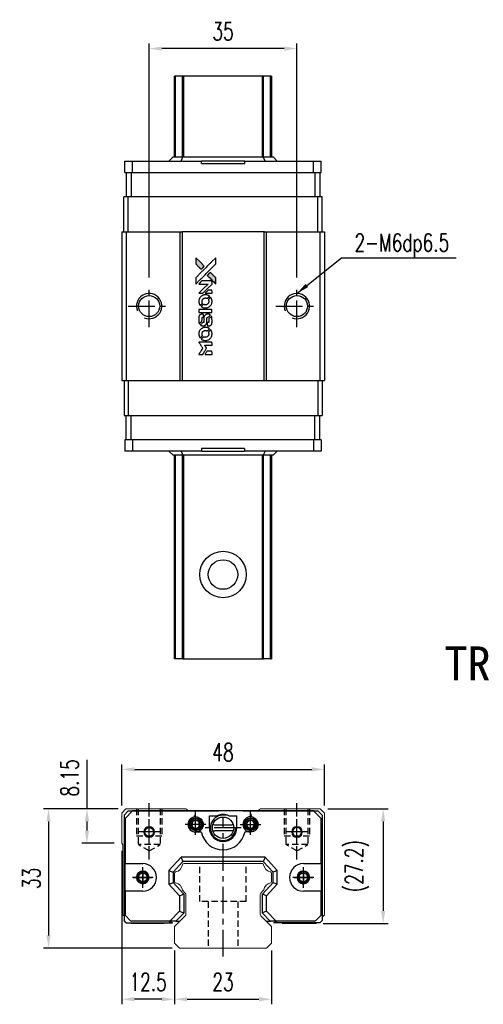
# Model space of a CAD drawing. Header units: millimetres. Extents: x 300 to 592, y 283 to 521.
# Tile 1 of 2: x 300 to 410, y 288 to 521. Entities that reach past the tile are written whole.
import ezdxf
from ezdxf.enums import TextEntityAlignment as Align

# ---------------------------------------------------------------- set-up
doc = ezdxf.new("R2010")
doc.units = ezdxf.units.MM
doc.header["$PDSIZE"] = -1
doc.linetypes.add('CENTER', pattern=[10.16, 6.35, -1.27, 1.27, -1.27])
doc.linetypes.add('DASHED', pattern=[0.75, 0.5, -0.25])
for name, color, linetype in [('2', 7, 'Continuous'), ('CHA', 7, 'Continuous'), ('CL', 1, 'CENTER'), ('DIM', 4, 'Continuous'), ('HID', 2, 'DASHED'), ('OUT', 3, 'Continuous'), ('中心線', 1, 'CENTER')]:
    doc.layers.add(name, color=color, linetype=linetype)
doc.styles.add('DIM-7', font='SIMPLEX.shx', dxfattribs={"width": 0.7, "bigfont": 'chineset.shx'})
doc.styles.add('T', font='kaiu.ttf')
doc.dimstyles.new('CNS', dxfattribs={"dimtxt": 3.5, "dimasz": 2.5, "dimexe": 1, "dimexo": 1.5, "dimgap": 0.09, "dimtad": 0, "dimdsep": 46, "dimtxsty": 'DIM-7', "dimcen": 0.09, "dimclrd": 4, "dimclre": 4, "dimclrt": 4, "dimadec": 0, "dimazin": 0, "dimtfac": 1, "dimtix": 1, "dimtmove": 2, "dimatfit": 3, "dimfxl": 1, "dimtvp": 0.971429, "dimtolj": 1, "dimarcsym": 0})

# ---------------------------------------------------------------- blocks, each defined once
blk = doc.blocks.new('*D60')
at = {"layer": 'DEFPOINTS', "color": 0}
for p in [(330.53, 514.46), (330.53, 458.44), (365.53, 458.44)]:
    blk.add_point(p, dxfattribs=at)
at = {"layer": 'DIM', "color": 7, "lineweight": -2}
for p, q in [((330.53, 460.24), (330.53, 515.66)), ((365.53, 460.24), (365.53, 515.66)), ((362.53, 514.46), (333.53, 514.46))]:
    blk.add_line(p, q, dxfattribs=at)
at = {"layer": 'DIM', "color": 7}
for points in [[(333.53, 514.96), (333.53, 513.96), (330.53, 514.46)], [(362.53, 514.96), (362.53, 513.96), (365.53, 514.46)]]:
    blk.add_solid(points, dxfattribs=at)
at = {"layer": 'DIM', "color": 7, "insert": (348.03, 518.54), "char_height": 4.2, "attachment_point": 5, "style": 'DIM-7'}
blk.add_mtext('\\A1;35', dxfattribs=at)
blk = doc.blocks.new('*D61')
at = {"layer": 'DEFPOINTS', "color": 0}
for p in [(372.03, 343.67), (324.03, 333.34), (372.03, 333.34)]:
    blk.add_point(p, dxfattribs=at)
at = {"layer": 'DIM', "color": 7, "lineweight": -2}
for p, q in [((324.03, 335.14), (324.03, 344.87)), ((327.03, 343.67), (369.03, 343.67)), ((372.03, 335.14), (372.03, 344.87))]:
    blk.add_line(p, q, dxfattribs=at)
at = {"layer": 'DIM', "color": 7}
for points in [[(327.03, 344.17), (327.03, 343.17), (324.03, 343.67)], [(369.03, 344.17), (369.03, 343.17), (372.03, 343.67)]]:
    blk.add_solid(points, dxfattribs=at)
at = {"layer": 'DIM', "color": 7, "insert": (348.03, 347.75), "char_height": 4.2, "attachment_point": 5, "style": 'DIM-7'}
blk.add_mtext('\\A1;48', dxfattribs=at)
blk = doc.blocks.new('*D62')
at = {"layer": 'DEFPOINTS', "color": 0}
for p in [(325.03, 334.34), (315.81, 326.19), (324.03, 326.19)]:
    blk.add_point(p, dxfattribs=at)
at = {"layer": 'DIM', "color": 7, "lineweight": -2}
for p, q in [((315.81, 334.34), (315.81, 345.96)), ((323.23, 334.34), (314.61, 334.34)), ((315.81, 329.19), (315.81, 331.34)), ((322.23, 326.19), (314.61, 326.19))]:
    blk.add_line(p, q, dxfattribs=at)
at = {"layer": 'DIM', "color": 7}
for points in [[(315.31, 331.34), (316.31, 331.34), (315.81, 334.34)], [(315.31, 329.19), (316.31, 329.19), (315.81, 326.19)]]:
    blk.add_solid(points, dxfattribs=at)
at = {"layer": 'DIM', "color": 7, "insert": (311.73, 341.65), "char_height": 4.2, "attachment_point": 5, "rotation": 90, "style": 'DIM-7'}
blk.add_mtext('\\A1;8.15', dxfattribs=at)
blk = doc.blocks.new('*D63')
at = {"layer": 'DEFPOINTS', "color": 0}
for p in [(325.03, 334.34), (306.7, 301.34), (337.75, 301.34)]:
    blk.add_point(p, dxfattribs=at)
at = {"layer": 'DIM', "color": 7, "lineweight": -2}
for p, q in [((323.23, 334.34), (305.5, 334.34)), ((306.7, 331.34), (306.7, 304.34)), ((335.95, 301.34), (305.5, 301.34))]:
    blk.add_line(p, q, dxfattribs=at)
at = {"layer": 'DIM', "color": 7}
for points in [[(306.2, 331.34), (307.2, 331.34), (306.7, 334.34)], [(306.2, 304.34), (307.2, 304.34), (306.7, 301.34)]]:
    blk.add_solid(points, dxfattribs=at)
at = {"layer": 'DIM', "color": 7, "insert": (302.62, 317.84), "char_height": 4.2, "attachment_point": 5, "rotation": 90, "style": 'DIM-7'}
blk.add_mtext('\\A1;33', dxfattribs=at)
blk = doc.blocks.new('*D64')
at = {"layer": 'DEFPOINTS', "color": 0}
for p in [(371.03, 334.34), (369.98, 307.14), (385.95, 307.14)]:
    blk.add_point(p, dxfattribs=at)
at = {"layer": 'DIM', "color": 7, "lineweight": -2}
for p, q in [((372.83, 334.34), (387.15, 334.34)), ((385.95, 331.34), (385.95, 310.14)), ((371.78, 307.14), (387.15, 307.14))]:
    blk.add_line(p, q, dxfattribs=at)
at = {"layer": 'DIM', "color": 7}
for points in [[(385.45, 331.34), (386.45, 331.34), (385.95, 334.34)], [(385.45, 310.14), (386.45, 310.14), (385.95, 307.14)]]:
    blk.add_solid(points, dxfattribs=at)
at = {"layer": 'DIM', "color": 7, "insert": (379.74, 320.74), "char_height": 4.2, "attachment_point": 5, "rotation": 90, "style": 'DIM-7'}
blk.add_mtext('\\A1;(27.2)', dxfattribs=at)
blk = doc.blocks.new('*D65')
at = {"layer": 'DEFPOINTS', "color": 0}
for p in [(336.53, 302.54), (359.53, 302.54), (359.53, 289.22)]:
    blk.add_point(p, dxfattribs=at)
at = {"layer": 'DIM', "color": 7, "lineweight": -2}
for p, q in [((336.53, 300.74), (336.53, 288.02)), ((359.53, 300.74), (359.53, 288.02)), ((339.53, 289.22), (356.53, 289.22))]:
    blk.add_line(p, q, dxfattribs=at)
at = {"layer": 'DIM', "color": 7}
for points in [[(339.53, 289.72), (339.53, 288.72), (336.53, 289.22)], [(356.53, 289.72), (356.53, 288.72), (359.53, 289.22)]]:
    blk.add_solid(points, dxfattribs=at)
at = {"layer": 'DIM', "color": 7, "insert": (348.03, 293.3), "char_height": 4.2, "attachment_point": 5, "style": 'DIM-7'}
blk.add_mtext('\\A1;23', dxfattribs=at)
blk = doc.blocks.new('*D66')
at = {"layer": 'DEFPOINTS', "color": 0}
for p in [(324.03, 326.19), (336.53, 302.54), (324.03, 289.22)]:
    blk.add_point(p, dxfattribs=at)
at = {"layer": 'DIM', "color": 7, "lineweight": -2}
for p, q in [((324.03, 324.39), (324.03, 288.02)), ((336.53, 300.74), (336.53, 288.02)), ((333.53, 289.22), (327.03, 289.22))]:
    blk.add_line(p, q, dxfattribs=at)
at = {"layer": 'DIM', "color": 7}
for points in [[(327.03, 289.72), (327.03, 288.72), (324.03, 289.22)], [(333.53, 289.72), (333.53, 288.72), (336.53, 289.22)]]:
    blk.add_solid(points, dxfattribs=at)
at = {"layer": 'DIM', "color": 7, "insert": (330.28, 293.3), "char_height": 4.2, "attachment_point": 5, "style": 'DIM-7'}
blk.add_mtext('\\A1;12.5', dxfattribs=at)
blk = doc.blocks.new('MOSIONX logo(完整正式版)')
h = blk.add_hatch(color=22)
h.dxf.hatch_style = 1
h.paths.add_polyline_path([(341.57, 464.9), (341.57, 464.16), (341.57, 463.42), (342.22, 462.78, 0.000288), (342.46, 462.54, 0.000479), (342.67, 462.33, 0.000013), (342.86, 462.14, 0.197177), (342.86, 462.14, 0.197497), (342.87, 462.14, 0.00004), (342.97, 462.25, 0.000834), (343.09, 462.37, 0.000506), (343.23, 462.51), (343.6, 462.88), (342.59, 463.89)])
h.paths.add_polyline_path([(345.04, 461.43), (344.67, 461.06, 0.000476), (344.53, 460.92, 0.000789), (344.41, 460.8, 0.000035), (344.31, 460.7, 0.19758), (344.3, 460.69, 0.198396), (344.31, 460.69, 0.000019), (344.45, 460.54, 0.000582), (344.61, 460.38, 0.000351), (344.8, 460.19, 0.000108), (345.62, 459.38, 0.000692), (346.03, 458.97, 0.000077), (346.32, 458.69, 0.197527), (346.33, 458.68, 0.410181), (346.33, 458.69, 0.000493), (346.33, 458.84, 0.002424), (346.33, 459.05, 0.000529), (346.34, 459.41), (346.34, 460.14), (345.69, 460.78)])
at = {"color": 22}
for points in [[(342.22, 462.78, 0.000288), (342.46, 462.54, 0.000479), (342.67, 462.33, 0.000013), (342.86, 462.14, 0.197177), (342.86, 462.14, 0.197497), (342.87, 462.14, 0.00004), (342.97, 462.25, 0.000836), (343.09, 462.37, 0.000505), (343.23, 462.51), (343.6, 462.88), (342.59, 463.89), (341.57, 464.9), (341.57, 464.16), (341.57, 463.42)], [(342.46, 459.55, -0.000056), (342.91, 460, -0.000021), (343.53, 460.62, -0.000021), (344.21, 461.3, -0.000025), (344.84, 461.93), (346.34, 463.42), (346.33, 464.15), (346.33, 464.89), (345.33, 463.9, 0.000274), (344.85, 463.42, 0.000123), (344.22, 462.79, 0.000121), (343.55, 462.13, 0.000165), (342.95, 461.53), (341.57, 460.15), (341.57, 459.41), (341.57, 458.67)], [(344.8, 460.19, 0.000108), (345.62, 459.38, 0.000692), (346.03, 458.97, 0.000077), (346.32, 458.69, 0.197527), (346.33, 458.68, 0.410182), (346.33, 458.69, 0.000493), (346.33, 458.84, 0.002424), (346.33, 459.05, 0.000529), (346.34, 459.41), (346.34, 460.14), (345.69, 460.78), (345.04, 461.43), (344.67, 461.06, 0.000476), (344.53, 460.92, 0.000789), (344.41, 460.8, 0.000035), (344.31, 460.7, 0.19758), (344.3, 460.69, 0.198396), (344.31, 460.69, 0.000019), (344.45, 460.54, 0.000582), (344.61, 460.38, 0.000351)], [(342.75, 456.48), (343.23, 456.48), (344.32, 457.58), (345.42, 458.67), (345.42, 458.98, 0.0008), (345.41, 459.18, 0.010795), (345.41, 459.25, 0.030495), (345.41, 459.29, 0.080372), (345.4, 459.31, 0.03816), (345.38, 459.34, 0.041799), (345.36, 459.36, 0.042486), (345.34, 459.38, 0.042078), (345.31, 459.4, 0.099276), (345.28, 459.4, 0.003302), (345.12, 459.41, 0.002586), (344.86, 459.41, 0.000204), (344.15, 459.41), (343.01, 459.4), (342.65, 459.04), (342.28, 458.67), (343.38, 458.67), (344.47, 458.67), (343.39, 457.59, 0.000253), (342.97, 457.18, 0.000412), (342.62, 456.83, 0.000041), (342.31, 456.51, 0.041338), (342.29, 456.5), (342.28, 456.48)], [(342.3, 454.38, 0.023681), (342.32, 454.25, 0.022402), (342.36, 454.12, 0.021929), (342.4, 453.99, 0.020503), (342.46, 453.87, 0.013745), (342.49, 453.8, 0.009767), (342.54, 453.72, 0.009658), (342.59, 453.64, 0.027804), (342.62, 453.6), (342.64, 453.58), (342.87, 453.81, 0.002053), (342.98, 453.92, 0.006738), (343.05, 453.99, 0.007826), (343.1, 454.05, 0.063909), (343.11, 454.07, 0.061532), (343.13, 454.11, 0.068674), (343.13, 454.16, 0.052072), (343.12, 454.21, 0.019648), (343.1, 454.27, -0.018366), (343.08, 454.36, -0.0288), (343.06, 454.43, -0.029061), (343.05, 454.5, -0.019155), (343.05, 454.59, -0.053809), (343.08, 454.77, -0.058833), (343.15, 454.94, -0.058566), (343.25, 455.09, -0.052525), (343.39, 455.21, -0.044733), (343.5, 455.28, -0.040573), (343.64, 455.34, -0.041123), (343.77, 455.37, -0.04951), (343.9, 455.37, -0.017369), (343.96, 455.36, -0.024255), (344.02, 455.35, -0.023787), (344.07, 455.34, -0.015798), (344.13, 455.32, 0.010631), (344.17, 455.3, 0.033653), (344.2, 455.29, 0.037806), (344.22, 455.29, 0.016307), (344.26, 455.29, 0.068179), (344.32, 455.3, 0.095747), (344.38, 455.32, 0.033418), (344.45, 455.39, 0.002133), (344.64, 455.59, 0.001452), (344.75, 455.7, 0.012393), (344.8, 455.75, 0.020479), (344.82, 455.78, 0.344362), (344.82, 455.79, 0.074287), (344.79, 455.82, 0.005454), (344.71, 455.87, 0.008391), (344.62, 455.92, 0.017097), (344.55, 455.96, 0.027375), (344.4, 456.03, 0.02835), (344.25, 456.07, 0.027723), (344.09, 456.1, 0.023913), (343.92, 456.11, 0.027047), (343.71, 456.11, 0.031685), (343.52, 456.08, 0.032425), (343.34, 456.03, 0.031013), (343.16, 455.95, 0.037914), (342.95, 455.83, 0.040153), (342.77, 455.68, 0.039834), (342.61, 455.5, 0.036173), (342.48, 455.29, 0.040752), (342.39, 455.08, 0.035885), (342.32, 454.85, 0.035491), (342.3, 454.62, 0.037615)], [(342.94, 453.29, 0.018008), (343.01, 453.24, 0.009842), (343.09, 453.19, 0.009807), (343.18, 453.15, 0.015716), (343.26, 453.11, 0.048467), (343.54, 453.02, 0.045841), (343.83, 452.99, 0.046006), (344.13, 453.01, 0.049638), (344.41, 453.08, 0.064819), (344.78, 453.28, 0.06695), (345.07, 453.55, 0.066691), (345.29, 453.9, 0.063505), (345.41, 454.3, 0.03135), (345.42, 454.4, 0.010439), (345.42, 454.55, 0.010391), (345.42, 454.7, 0.032408), (345.41, 454.8, 0.015696), (345.38, 454.92, 0.018095), (345.35, 455.03, 0.018551), (345.32, 455.13, 0.018352), (345.27, 455.24, 0.015568), (345.23, 455.31, 0.009832), (345.19, 455.38, 0.009795), (345.14, 455.45, 0.023727), (345.1, 455.51), (345.09, 455.53), (344.86, 455.3, 0.001528), (344.73, 455.17, 0.010022), (344.67, 455.11, 0.019586), (344.63, 455.07, 0.061865), (344.61, 455.04, 0.055054), (344.6, 454.99, 0.061607), (344.59, 454.94, 0.048725), (344.6, 454.88, 0.020221), (344.62, 454.81, -0.017722), (344.65, 454.73, -0.02685), (344.66, 454.66, -0.02759), (344.67, 454.59, -0.020233), (344.67, 454.51, -0.04793), (344.64, 454.36, -0.048386), (344.59, 454.22, -0.047866), (344.52, 454.08, -0.044964), (344.42, 453.97, -0.04333), (344.29, 453.87, -0.050921), (344.16, 453.8, -0.051473), (344.02, 453.76, -0.0459), (343.87, 453.74, -0.019014), (343.79, 453.74, -0.024114), (343.73, 453.75, -0.025081), (343.66, 453.77, -0.023892), (343.6, 453.79, 0.008624), (343.55, 453.81, 0.026486), (343.51, 453.82, 0.035074), (343.48, 453.82, 0.02756), (343.45, 453.82, 0.087163), (343.4, 453.81, 0.073291), (343.35, 453.78, 0.028074), (343.28, 453.72, 0.002594), (343.11, 453.56), (342.88, 453.33)], [(344.59, 456.48), (345.42, 456.48), (345.42, 456.79), (345.41, 457.1), (345.39, 457.13, 0.03146), (345.38, 457.15, 0.026444), (345.37, 457.16, 0.026444), (345.35, 457.18, 0.031457), (345.33, 457.19), (345.3, 457.21), (344.89, 457.21), (344.48, 457.21), (344.12, 456.85, 0.000745), (343.99, 456.71, 0.001228), (343.87, 456.59, 0.000087), (343.77, 456.49, 0.195134), (343.77, 456.48, 0.412117), (343.77, 456.48, 0.000048), (344.01, 456.48, 0.00109), (344.28, 456.48, 0.000653)], [(343.85, 451.89), (345.41, 451.9), (345.41, 452.2), (345.41, 452.51), (345.4, 452.54, 0.071429), (345.37, 452.57, 0.054799), (345.34, 452.6, 0.053585), (345.31, 452.62, 0.060698), (345.27, 452.63, 0.033975), (345.2, 452.64, 0.000112), (344.41, 452.64, 0.000726), (343.63, 452.63, 0.001084), (342.96, 452.63), (342.3, 452.63), (342.3, 452.26), (342.3, 451.89)], [(342.3, 449.61, 0.018538), (342.31, 449.56, 0.010695), (342.32, 449.51, 0.01068), (342.33, 449.45, 0.017678), (342.34, 449.41, 0.013849), (342.36, 449.35, 0.011814), (342.39, 449.3, 0.004513), (342.41, 449.25, 0.290035), (342.42, 449.24, 0.196418), (342.42, 449.25, 0.000124), (342.51, 449.33, 0.001477), (342.61, 449.44, 0.000898), (342.73, 449.55), (343.04, 449.87), (343.05, 450.26, -0.001471), (343.05, 450.55, -0.028714), (343.06, 450.64, -0.097073), (343.07, 450.69, -0.084199), (343.11, 450.73, -0.042698), (343.14, 450.76, -0.053912), (343.16, 450.77, -0.051004), (343.2, 450.78, -0.032967), (343.24, 450.78, 0.00807), (343.26, 450.78, 0.003023), (343.28, 450.78, 0.002994), (343.31, 450.78, 0.003629), (343.34, 450.78), (343.41, 450.79), (343.41, 451.09, 0.001618), (343.41, 451.23, 0.005206), (343.41, 451.32, 0.00535), (343.4, 451.39, 0.060675), (343.4, 451.42, 0.048484), (343.39, 451.43, 0.02389), (343.38, 451.45, 0.022812), (343.37, 451.46, 0.02462), (343.36, 451.48, 0.061781), (343.32, 451.51, 0.080179), (343.28, 451.53, 0.048561), (343.22, 451.53, 0.010021), (343.12, 451.54, 0.016602), (342.98, 451.53, 0.031409), (342.87, 451.52, 0.036474), (342.77, 451.49, 0.03439), (342.68, 451.45, 0.065928), (342.53, 451.35, 0.069066), (342.42, 451.21, 0.065697), (342.34, 451.04, 0.051559), (342.3, 450.85, 0.020904), (342.3, 450.74, 0.000451), (342.3, 450.23, 0.000419), (342.3, 449.71, 0.022759)], [(342.7, 448.93, 0.023289), (342.78, 448.88, 0.026845), (342.85, 448.84, 0.026047), (342.93, 448.81, 0.019751), (343.03, 448.79, 0.013249), (343.08, 448.78, 0.025169), (343.12, 448.77, 0.016532), (343.17, 448.77, 0.002937), (343.27, 448.77, 0.003317), (343.36, 448.77, 0.011808), (343.41, 448.77, 0.01777), (343.46, 448.77, 0.021476), (343.5, 448.78, 0.04325), (343.66, 448.83, 0.045753), (343.81, 448.91, 0.04649), (343.95, 449.01, 0.047672), (344.05, 449.14, 0.025315), (344.09, 449.19, 0.015208), (344.12, 449.26, 0.01512), (344.16, 449.33, 0.022488), (344.18, 449.39, 0.027857), (344.21, 449.49, 0.034138), (344.22, 449.59, 0.014286), (344.22, 449.73, 0.00124), (344.22, 450.1, -0.00103), (344.22, 450.32, -0.002552), (344.23, 450.48, -0.001594), (344.23, 450.61, -0.047676), (344.23, 450.64, -0.085307), (344.25, 450.69, -0.097789), (344.29, 450.74, -0.085947), (344.35, 450.76, -0.051339), (344.42, 450.78, 0.014634), (344.44, 450.78, 0.015028), (344.47, 450.78, 0.014927), (344.49, 450.79, 0.059415), (344.5, 450.79, 0.070595), (344.53, 450.81, 0.00028), (344.79, 451.07, 0.000111), (345.06, 451.34, 0.200239), (345.06, 451.35, 0.268906), (345.06, 451.35, 0.001866), (344.99, 451.39, 0.007532), (344.93, 451.42, 0.017818), (344.88, 451.45, 0.013256), (344.83, 451.47, 0.011636), (344.77, 451.49, 0.011528), (344.72, 451.51, 0.012303), (344.66, 451.52, 0.0423), (344.57, 451.53, 0.013657), (344.44, 451.53, 0.013857), (344.31, 451.53, 0.037428), (344.21, 451.52, 0.014927), (344.15, 451.5, 0.0122), (344.08, 451.48, 0.012518), (344.02, 451.46, 0.023062), (343.97, 451.44, 0.065961), (343.8, 451.32, 0.06055), (343.65, 451.15, 0.059676), (343.55, 450.96, 0.060497), (343.5, 450.74, 0.025683), (343.49, 450.7, 0.001528), (343.49, 450.56, 0.002124), (343.49, 450.38, 0.001173), (343.49, 450.17, -0.000809), (343.49, 449.79, -0.017164), (343.48, 449.68, -0.063931), (343.47, 449.63, -0.108429), (343.45, 449.58, -0.052941), (343.42, 449.56, -0.063675), (343.39, 449.54, -0.050562), (343.35, 449.53, -0.020337), (343.29, 449.53, 0.009897), (343.26, 449.52, 0.016482), (343.23, 449.52, 0.019019), (343.21, 449.52, 0.06043), (343.19, 449.51, 0.076267), (343.16, 449.49, 0.00054), (342.92, 449.24, 0.000307), (342.67, 448.99, 0.142594), (342.66, 448.97, 0.232419), (342.66, 448.97, 0.022995), (342.67, 448.95, 0.024627), (342.69, 448.94, 0.015407)], [(344.32, 448.89, 0.065483), (344.34, 448.85, 0.053271), (344.36, 448.82, 0.052018), (344.4, 448.79, 0.0556), (344.44, 448.77, 0.036839), (344.46, 448.77, 0.026922), (344.49, 448.76, 0.016905), (344.53, 448.76, 0.004317), (344.6, 448.76, 0.016369), (344.73, 448.76, 0.029936), (344.84, 448.78, 0.03418), (344.93, 448.8, 0.031327), (345.03, 448.84, 0.046935), (345.15, 448.91, 0.054053), (345.24, 449, 0.053701), (345.31, 449.11, 0.045364), (345.37, 449.23, 0.032479), (345.4, 449.35, 0.03386), (345.41, 449.46, 0.013578), (345.42, 449.64, 0.001155), (345.42, 450.09, 0.000413), (345.41, 450.48, 0.005008), (345.41, 450.63, 0.013199), (345.41, 450.72, 0.033956), (345.4, 450.78, 0.013909), (345.38, 450.84, 0.010864), (345.36, 450.91, 0.010938), (345.34, 450.97, 0.028702), (345.32, 451.02), (345.31, 451.05), (344.99, 450.73), (344.67, 450.42), (344.67, 450.05, -0.001504), (344.67, 449.89, -0.00328), (344.67, 449.77, -0.001901), (344.66, 449.68, -0.061333), (344.66, 449.66, -0.063621), (344.65, 449.62, -0.048633), (344.63, 449.59, -0.046769), (344.6, 449.57, -0.047961), (344.56, 449.55, -0.02678), (344.54, 449.53, -0.050957), (344.51, 449.53, -0.029398), (344.48, 449.52, -0.00401), (344.41, 449.52), (344.3, 449.52), (344.3, 449.22, 0.001061), (344.31, 449.05, 0.009147), (344.31, 448.97, 0.020721), (344.31, 448.92, 0.051619)], [(342.3, 446.69, 0.024131), (342.32, 446.56, 0.022344), (342.36, 446.42, 0.021883), (342.4, 446.29, 0.020884), (342.46, 446.16, 0.010669), (342.5, 446.08, 0.010389), (342.54, 446.01, 0.010913), (342.59, 445.94, 0.022227), (342.62, 445.89), (342.64, 445.88), (342.87, 446.11, 0.002452), (342.96, 446.21, 0.003628), (343.04, 446.29, 0.001662), (343.1, 446.36, 0.070159), (343.12, 446.38, 0.047671), (343.12, 446.39, 0.018624), (343.13, 446.41, 0.017921), (343.13, 446.43, 0.018804), (343.13, 446.45, 0.018255), (343.13, 446.48, 0.041312), (343.13, 446.5, 0.037164), (343.12, 446.53, 0.012342), (343.11, 446.56, -0.015101), (343.08, 446.64, -0.035998), (343.07, 446.7, -0.033244), (343.06, 446.76, -0.011249), (343.06, 446.86, -0.004059), (343.06, 446.94, -0.019693), (343.06, 446.98, -0.027943), (343.07, 447.02, -0.014411), (343.08, 447.06, -0.033089), (343.11, 447.17, -0.033887), (343.16, 447.27, -0.034021), (343.22, 447.36, -0.033942), (343.3, 447.44, -0.02816), (343.38, 447.51, -0.035032), (343.47, 447.57, -0.035269), (343.56, 447.62, -0.029196), (343.67, 447.65, -0.037862), (343.79, 447.67, -0.043657), (343.91, 447.67, -0.043064), (344.02, 447.66, -0.035184), (344.15, 447.62, 0.033699), (344.2, 447.6, 0.052815), (344.25, 447.59, 0.059167), (344.3, 447.59, 0.058972), (344.35, 447.61, 0.059208), (344.38, 447.63, 0.021125), (344.43, 447.67, 0.008691), (344.5, 447.74, 0.000851), (344.67, 447.92, 0.001873), (344.76, 448.01, 0.013884), (344.8, 448.05, 0.022355), (344.82, 448.08, 0.341453), (344.82, 448.09, 0.073011), (344.8, 448.11, 0.004587), (344.71, 448.17, 0.00748), (344.63, 448.22, 0.016837), (344.56, 448.26, 0.028606), (344.4, 448.33, 0.031352), (344.23, 448.38, 0.031004), (344.06, 448.41, 0.0268), (343.88, 448.42, 0.026698), (343.68, 448.41, 0.03002), (343.5, 448.37, 0.030357), (343.32, 448.32, 0.028554), (343.15, 448.25, 0.062944), (342.83, 448.03, 0.062206), (342.57, 447.75, 0.062448), (342.39, 447.4, 0.064355), (342.3, 447.03, 0.017377), (342.3, 446.96, 0.008369), (342.3, 446.86, 0.008367), (342.3, 446.77, 0.01757)], [(342.94, 445.59, 0.064158), (343.3, 445.4, 0.06356), (343.7, 445.3, 0.064004), (344.11, 445.31, 0.066747), (344.5, 445.42, 0.04321), (344.74, 445.55, 0.044737), (344.95, 445.73, 0.044901), (345.13, 445.93, 0.044184), (345.27, 446.17, 0.026293), (345.34, 446.34, 0.033344), (345.39, 446.52, 0.033227), (345.42, 446.69, 0.025815), (345.42, 446.89, 0.023119), (345.41, 447.08, 0.031044), (345.38, 447.24, 0.031337), (345.33, 447.4, 0.024258), (345.25, 447.57, 0.015622), (345.22, 447.63, 0.008495), (345.18, 447.7, 0.008415), (345.14, 447.77, 0.020814), (345.1, 447.81), (345.09, 447.83), (344.86, 447.61, 0.002843), (344.69, 447.44, 0.033917), (344.63, 447.37, 0.087906), (344.6, 447.32, 0.073302), (344.6, 447.26, 0.022047), (344.6, 447.23, 0.026465), (344.6, 447.2, 0.022233), (344.61, 447.17, 0.009985), (344.62, 447.13, -0.039011), (344.66, 446.99, -0.044398), (344.67, 446.84, -0.045096), (344.65, 446.7, -0.04265), (344.61, 446.56, -0.071154), (344.51, 446.37, -0.068827), (344.35, 446.21, -0.068713), (344.15, 446.1, -0.070507), (343.94, 446.05, -0.028605), (343.84, 446.04, -0.031418), (343.75, 446.05, -0.031044), (343.66, 446.07, -0.02668), (343.57, 446.1, 0.038913), (343.52, 446.12, 0.043732), (343.47, 446.12, 0.047754), (343.42, 446.12, 0.075756), (343.38, 446.11, 0.07294), (343.36, 446.1, 0.003456), (343.29, 446.04, 0.005023), (343.22, 445.96, 0.002422), (343.12, 445.87, 0.000819), (343.03, 445.78, 0.001349), (342.95, 445.7, 0.0001), (342.89, 445.64, 0.205335), (342.89, 445.63, 0.219821), (342.89, 445.63, 0.002494), (342.9, 445.62, 0.007089), (342.92, 445.61, 0.004494)], [(342.76, 441.99), (343.23, 441.99), (343.31, 442.12, -0.000297), (343.36, 442.2, -0.000037), (343.46, 442.37, -0.000043), (343.59, 442.58, -0.000036), (343.72, 442.8, 0.000044), (343.86, 443.01, 0.000063), (343.97, 443.2, 0.000035), (344.07, 443.36, 0.0009), (344.1, 443.41), (344.14, 443.47), (344.08, 443.55, 0.001175), (344.05, 443.6, 0.000208), (344, 443.69, 0.000225), (343.93, 443.79, 0.000203), (343.87, 443.9, -0.000711), (343.8, 444, -0.001119), (343.75, 444.09, -0.000263), (343.7, 444.17, -0.04589), (343.7, 444.18, -0.519312), (343.7, 444.19, -0.001914), (343.83, 444.19, -0.003124), (344.04, 444.19, -0.000285), (344.55, 444.19), (345.42, 444.19), (345.42, 444.49, 0.001727), (345.42, 444.71, 0.025279), (345.41, 444.78, 0.073886), (345.4, 444.83, 0.07426), (345.38, 444.87, 0.03264), (345.37, 444.88, 0.01784), (345.35, 444.89, 0.017712), (345.34, 444.9, 0.026854), (345.33, 444.91), (345.3, 444.92), (343.79, 444.93), (342.29, 444.93), (342.3, 444.91, -0.004595), (342.3, 444.9, -0.00016), (342.33, 444.85, -0.000298), (342.37, 444.8, -0.000208), (342.4, 444.74, 0.000986), (342.52, 444.56, 0.00025), (342.7, 444.27, 0.000268), (342.89, 443.96, 0.000436), (343.06, 443.69, -0.002932), (343.11, 443.61, -0.004718), (343.16, 443.53, -0.001113), (343.19, 443.47, -0.227179), (343.2, 443.46, -0.045982), (343.19, 443.45, -0.000145), (343.14, 443.36, -0.000825), (343.08, 443.27, -0.000517), (343, 443.15, 0.000056), (342.76, 442.75, 0.000289), (342.62, 442.53, 0.000481), (342.52, 442.37, 0.000418), (342.41, 442.2), (342.29, 441.99)], [(344.59, 441.99), (345.42, 441.99), (345.42, 442.3, 0.000842), (345.42, 442.49, 0.010591), (345.42, 442.56, 0.028995), (345.41, 442.6, 0.069543), (345.4, 442.63, 0.051063), (345.39, 442.66, 0.039932), (345.36, 442.68, 0.039414), (345.34, 442.7, 0.045845), (345.31, 442.72, 0.094811), (345.28, 442.73, 0.007124), (345.2, 442.73, 0.004713), (345.06, 442.73, 0.000534), (344.75, 442.73), (344.21, 442.73), (344.16, 442.66, 0.000828), (344.02, 442.43, 0.000879), (343.89, 442.22, 0.000048), (343.76, 442, 0.137596), (343.76, 442, 0.413028), (343.76, 442, 0.000016), (344, 441.99, 0.000623), (344.27, 441.99, 0.000374)]]:
    blk.add_lwpolyline(points, format="xyb", close=True, dxfattribs=at)

msp = doc.modelspace()

# ---------------------------------------------------------------- linework, layer by layer
at = {"color": 7, "linetype": 'Continuous', "lineweight": 25}
for p, q in [((336.532, 488.791), (336.532, 507.941)), ((336.775, 488.791), (336.775, 507.941)), ((338.708, 507.941), (338.412, 507.941)), ((338.412, 488.791), (338.412, 507.941)), ((357.355, 507.941), (338.708, 507.941)), ((338.708, 488.791), (338.708, 507.941)), ((357.652, 507.941), (357.355, 507.941)), ((357.355, 488.791), (357.355, 507.941)), ((357.652, 488.791), (357.652, 507.941)), ((359.288, 488.791), (359.288, 507.941)), ((359.532, 507.941), (359.532, 488.791)), ((324.808, 485.091), (324.808, 487.791)), ((324.808, 487.791), (326.59, 487.791)), ((326.59, 485.091), (326.59, 487.791)), ((326.59, 487.791), (342.912, 487.791)), ((335.183, 487.791), (336.183, 488.791)), ((336.183, 488.791), (338.518, 488.791)), ((338.083, 487.791), (338.518, 488.791)), ((338.518, 488.791), (357.548, 488.791)), ((342.912, 487.191), (342.912, 487.791)), ((353.154, 487.791), (342.912, 487.791)), ((353.154, 487.191), (353.154, 487.791)), ((353.154, 487.791), (369.476, 487.791)), ((357.983, 487.791), (357.548, 488.791)), ((357.548, 488.791), (359.883, 488.791)), ((360.883, 487.791), (359.883, 488.791)), ((369.476, 485.091), (369.476, 487.791)), ((369.476, 487.791), (371.258, 487.791)), ((371.258, 485.091), (371.258, 487.791)), ((342.912, 487.191), (353.154, 487.191)), ((324.808, 485.091), (325.083, 485.091)), ((325.083, 485.091), (325.083, 479.341)), ((325.083, 485.091), (326.283, 485.091)), ((326.283, 485.091), (326.283, 479.341)), ((326.283, 485.091), (326.289, 485.091)), ((326.289, 485.091), (326.59, 485.091)), ((326.59, 485.091), (369.476, 485.091)), ((369.476, 485.091), (369.777, 485.091)), ((369.777, 485.091), (369.783, 485.091)), ((369.783, 485.091), (369.783, 479.341)), ((369.783, 485.091), (370.983, 485.091)), ((370.983, 485.091), (371.258, 485.091)), ((370.983, 485.091), (370.983, 479.341)), ((324.572, 471.041), (324.572, 479.341)), ((325.572, 479.341), (324.572, 479.341)), ((325.572, 471.041), (325.572, 479.341)), ((370.472, 479.341), (325.572, 479.341)), ((370.472, 471.041), (370.472, 479.341)), ((371.472, 479.341), (370.472, 479.341)), ((371.472, 471.041), (371.472, 479.341)), ((324.032, 471.041), (324.032, 435.841)), ((324.032, 471.041), (325.082, 471.041)), ((324.032, 471.041), (324.032, 435.841)), ((324.032, 471.041), (324.032, 471.041)), ((325.082, 471.041), (325.082, 435.841)), ((325.082, 471.041), (337.782, 471.041)), ((337.782, 471.041), (337.782, 435.841)), ((337.782, 471.041), (338.232, 471.041)), ((357.832, 471.041), (338.232, 471.041)), ((338.332, 471.041), (338.332, 435.841)), ((357.732, 471.041), (357.732, 435.841)), ((357.832, 471.041), (358.282, 471.041)), ((358.282, 471.041), (358.282, 435.841)), ((358.282, 471.041), (370.982, 471.041)), ((370.982, 471.041), (370.982, 435.841)), ((370.982, 471.041), (372.032, 471.041)), ((372.032, 471.041), (372.032, 435.841)), ((324.032, 435.841), (325.082, 435.841)), ((324.032, 435.841), (324.032, 435.841)), ((324.592, 435.841), (324.592, 427.541)), ((325.082, 435.841), (337.782, 435.841)), ((325.592, 435.841), (325.592, 427.541)), ((337.782, 435.841), (338.232, 435.841)), ((338.232, 435.841), (357.832, 435.841)), ((357.832, 435.841), (358.282, 435.841)), ((358.282, 435.841), (370.982, 435.841)), ((370.492, 435.841), (370.492, 427.541)), ((370.982, 435.841), (372.032, 435.841)), ((371.492, 435.841), (371.492, 427.541)), ((324.592, 427.541), (325.592, 427.541)), ((325.08, 421.791), (325.08, 427.541)), ((325.592, 427.541), (370.492, 427.541)), ((326.28, 421.791), (326.28, 427.541)), ((369.78, 421.791), (369.78, 427.541)), ((370.492, 427.541), (371.492, 427.541)), ((370.98, 421.791), (370.98, 427.541)), ((324.805, 421.791), (324.805, 419.091)), ((325.08, 421.791), (324.805, 421.791)), ((326.28, 421.791), (325.08, 421.791)), ((326.286, 421.791), (326.28, 421.791)), ((326.588, 421.791), (326.286, 421.791)), ((326.588, 421.791), (326.588, 419.091)), ((369.473, 421.791), (326.588, 421.791)), ((369.473, 421.791), (369.473, 419.091)), ((369.774, 421.791), (369.473, 421.791)), ((369.78, 421.791), (369.774, 421.791)), ((370.98, 421.791), (369.78, 421.791)), ((371.255, 421.791), (370.98, 421.791)), ((371.255, 421.791), (371.255, 419.091)), ((326.588, 419.091), (324.805, 419.091)), ((342.909, 419.091), (326.588, 419.091)), ((335.18, 419.091), (336.18, 418.091)), ((338.515, 418.091), (336.18, 418.091)), ((336.532, 369.841), (336.532, 418.091)), ((336.775, 369.841), (336.775, 418.091)), ((338.081, 419.091), (338.515, 418.091)), ((338.412, 369.841), (338.412, 418.091)), ((357.545, 418.091), (338.515, 418.091)), ((338.708, 369.841), (338.708, 418.091)), ((342.909, 419.691), (342.909, 419.091)), ((353.151, 419.691), (342.909, 419.691)), ((342.909, 419.091), (353.151, 419.091)), ((353.151, 419.691), (353.151, 419.091)), ((369.473, 419.091), (353.151, 419.091)), ((357.355, 369.841), (357.355, 418.091)), ((357.98, 419.091), (357.545, 418.091)), ((359.88, 418.091), (357.545, 418.091)), ((357.652, 369.841), (357.652, 418.091)), ((359.288, 369.841), (359.288, 418.091)), ((359.532, 418.091), (359.532, 369.841)), ((360.88, 419.091), (359.88, 418.091)), ((371.255, 419.091), (369.473, 419.091)), ((338.412, 369.841), (338.708, 369.841)), ((338.708, 369.841), (357.355, 369.841)), ((357.355, 369.841), (357.652, 369.841))]:
    msp.add_line(p, q, dxfattribs=at)
for centre, radius in [((330.532, 453.441), 2.5), ((365.532, 453.441), 2.5), ((348.032, 389.841), 5.5), ((348.032, 389.841), 3.5)]:
    msp.add_circle(centre, radius, dxfattribs=at)
for centre in [(330.532, 453.441), (365.532, 453.441)]:
    msp.add_arc(centre, 3, 247.5, 202.5)
for points, knots in [([(336.775, 507.941), (336.714, 507.941), (336.649, 507.941), (336.558, 507.941), (336.534, 507.941), (336.532, 507.941)], [0, 0, 0, 0, 0.5, 0.5, 1, 1, 1, 1]), ([(338.412, 507.941), (338.39, 507.941), (338.35, 507.941), (338.213, 507.941), (338.116, 507.941), (337.85, 507.941), (337.679, 507.941), (337.269, 507.941), (337.03, 507.941), (336.775, 507.941)], [0, 0, 0, 0, 0.25, 0.25, 0.5, 0.5, 0.75, 0.75, 1, 1, 1, 1]), ([(359.288, 507.941), (359.034, 507.941), (358.794, 507.941), (358.384, 507.941), (358.214, 507.941), (357.947, 507.941), (357.85, 507.941), (357.714, 507.941), (357.674, 507.941), (357.652, 507.941)], [0, 0, 0, 0, 0.25, 0.25, 0.5, 0.5, 0.75, 0.75, 1, 1, 1, 1]), ([(359.532, 507.941), (359.53, 507.941), (359.506, 507.941), (359.414, 507.941), (359.349, 507.941), (359.288, 507.941)], [0, 0, 0, 0, 0.5, 0.5, 1, 1, 1, 1]), ([(336.775, 369.841), (336.714, 369.841), (336.649, 369.841), (336.558, 369.841), (336.534, 369.841), (336.532, 369.841)], [0, 0, 0, 0, 0.5, 0.5, 1, 1, 1, 1]), ([(338.412, 369.841), (338.39, 369.841), (338.35, 369.841), (338.213, 369.841), (338.116, 369.841), (337.85, 369.841), (337.679, 369.841), (337.269, 369.841), (337.03, 369.841), (336.775, 369.841)], [0, 0, 0, 0, 0.25, 0.25, 0.5, 0.5, 0.75, 0.75, 1, 1, 1, 1]), ([(359.288, 369.841), (359.034, 369.841), (358.794, 369.841), (358.384, 369.841), (358.214, 369.841), (357.947, 369.841), (357.85, 369.841), (357.714, 369.841), (357.674, 369.841), (357.652, 369.841)], [0, 0, 0, 0, 0.25, 0.25, 0.5, 0.5, 0.75, 0.75, 1, 1, 1, 1]), ([(359.288, 369.841), (359.355, 369.841), (359.416, 369.841), (359.504, 369.841), (359.53, 369.841), (359.532, 369.841)], [0, 0, 0, 0, 0.5, 0.5, 1, 1, 1, 1])]:
    msp.add_open_spline(points, degree=3, knots=knots, dxfattribs=at)
at = {"layer": '2', "color": 7, "linetype": 'Continuous'}
for p, q in [((325.589, 333.843), (324.589, 332.843)), ((326.596, 333.843), (324.814, 332.068)), ((325.589, 333.843), (346.967, 333.843)), ((369.481, 333.843), (326.596, 333.843)), ((341.539, 333.258), (341.539, 333.843)), ((352.764, 333.843), (370.489, 333.843)), ((354.539, 333.258), (354.539, 333.843)), ((371.264, 332.068), (369.481, 333.843)), ((370.489, 333.843), (371.489, 332.843)), ((324.589, 332.843), (324.589, 307.843)), ((324.814, 332.068), (324.814, 321.342)), ((344.789, 329.843), (344.789, 332.693)), ((344.789, 332.693), (346.675, 332.693)), ((349.402, 332.693), (351.289, 332.693)), ((351.289, 329.843), (351.289, 332.693)), ((371.264, 321.342), (371.264, 332.068)), ((371.489, 332.843), (371.489, 307.843)), ((345.906, 330.579), (350.172, 330.579)), ((350.006, 329.106), (346.072, 329.106)), ((341.539, 328.843), (342.722, 328.843)), ((354.539, 328.843), (353.355, 328.843)), ((338.089, 322.843), (335.189, 319.732)), ((338.502, 321.893), (338.089, 322.843)), ((357.988, 322.843), (338.089, 322.843)), ((357.988, 322.843), (357.575, 321.893)), ((360.889, 319.732), (357.988, 322.843)), ((324.814, 321.342), (329.027, 321.342)), ((324.814, 314.842), (324.814, 321.342)), ((335.189, 319.732), (335.189, 316.452)), ((335.189, 319.732), (336.139, 319.358)), ((338.524, 321.843), (336.189, 319.338)), ((338.524, 321.843), (338.502, 321.893)), ((357.554, 321.843), (338.524, 321.843)), ((357.554, 321.843), (357.575, 321.893)), ((359.889, 319.338), (357.554, 321.843)), ((360.889, 319.732), (359.939, 319.358)), ((360.889, 316.452), (360.889, 319.732)), ((367.05, 321.342), (371.264, 321.342)), ((371.264, 321.342), (371.264, 314.842)), ((336.189, 319.338), (336.139, 319.358)), ((336.189, 319.338), (336.189, 316.846)), ((359.889, 319.338), (359.939, 319.358)), ((359.889, 316.846), (359.889, 319.338)), ((335.189, 316.452), (336.139, 316.826)), ((335.189, 316.452), (337.739, 313.718)), ((336.189, 316.846), (336.139, 316.826)), ((336.189, 316.846), (338.739, 314.111)), ((357.339, 314.111), (359.889, 316.846)), ((358.339, 313.718), (360.889, 316.452)), ((359.889, 316.846), (359.939, 316.826)), ((360.889, 316.452), (359.939, 316.826)), ((324.814, 314.842), (324.814, 309.118)), ((329.027, 314.842), (324.814, 314.842)), ((337.739, 313.718), (338.689, 314.092)), ((337.739, 313.718), (337.739, 310.047)), ((338.739, 314.111), (338.689, 314.092)), ((338.739, 314.111), (338.739, 309.633)), ((357.339, 314.111), (357.389, 314.092)), ((357.339, 309.633), (357.339, 314.111)), ((358.339, 313.718), (357.389, 314.092)), ((358.339, 310.047), (358.339, 313.718)), ((371.264, 314.842), (367.05, 314.842)), ((371.264, 309.118), (371.264, 314.842)), ((324.814, 309.118), (326.042, 307.889)), ((337.739, 310.047), (335.435, 307.743)), ((338.739, 309.633), (336.849, 307.743)), ((337.739, 310.047), (338.689, 309.653)), ((338.739, 309.633), (338.689, 309.653)), ((357.339, 309.633), (357.389, 309.653)), ((359.229, 307.743), (357.339, 309.633)), ((358.339, 310.047), (357.389, 309.653)), ((360.643, 307.743), (358.339, 310.047)), ((370.035, 307.889), (371.264, 309.118)), ((325.089, 307.343), (324.589, 307.843)), ((325.089, 307.343), (336.066, 307.343)), ((335.435, 307.743), (326.396, 307.743)), ((335.227, 307.743), (335.33, 307.64)), ((335.33, 307.64), (336.066, 307.343)), ((336.778, 307.743), (335.435, 307.743)), ((336.849, 307.743), (336.778, 307.743)), ((336.849, 307.743), (337.563, 307.743)), ((337.563, 307.743), (337.832, 307.743)), ((358.231, 307.743), (358.529, 307.743)), ((358.529, 307.743), (359.229, 307.743)), ((359.229, 307.743), (359.299, 307.743)), ((360.643, 307.743), (359.299, 307.743)), ((360.748, 307.64), (360.011, 307.343)), ((370.989, 307.343), (360.011, 307.343)), ((369.682, 307.743), (360.643, 307.743)), ((360.85, 307.743), (360.748, 307.64)), ((370.989, 307.343), (371.489, 307.843))]:
    msp.add_line(p, q, dxfattribs=at)
at = {"layer": '2', "color": 7, "linetype": 'DASHED'}
for p, q in [((367.051, 319.392), (367.05, 319.392)), ((367.05, 316.792), (367.051, 316.792))]:
    msp.add_line(p, q, dxfattribs=at)
at = {"layer": '2', "color": 7, "linetype": 'Continuous'}
msp.add_circle((348.039, 329.843), 2.54, dxfattribs=at)
for centre, radius, start, end in [((341.539, 330.643), 1.8, 90, 270), ((341.539, 330.643), 0.918, 90, 270), ((340.539, 333.258), 1, 290.92483, 0), ((341.539, 330.643), 0.918, 270, 90), ((348.039, 329.843), 3, 75, 359.21231), ((348.039, 329.743), 3.25, 65.18837, 114.81163), ((354.539, 330.643), 1.8, 90, 270), ((354.539, 330.643), 0.918, 90, 270), ((355.539, 333.258), 1, 180, 249.07517), ((354.539, 330.643), 0.918, 270, 90), ((330.539, 328.843), 1.25, 90, 270), ((330.539, 328.843), 1.25, 270, 90), ((348.039, 329.843), 3.25, 180, 360), ((345.906, 333.079), 2.5, 263.27823, 270), ((365.539, 328.843), 1.25, 90, 270), ((365.539, 328.843), 1.05, 90, 270), ((365.539, 328.843), 1.25, 270, 90), ((365.539, 328.843), 1.05, 270, 90), ((342.722, 328.643), 0.2, 12.71981, 90), ((348.039, 329.843), 5.25, 192.71981, 347.28019), ((353.355, 328.643), 0.2, 90, 167.28019), ((329.027, 318.092), 3.25, 270, 90), ((367.05, 318.092), 3.25, 90, 270), ((329.027, 318.092), 1.5, 90, 270), ((329.027, 318.092), 1.5, 270, 90), ((367.05, 318.092), 1.5, 90, 270), ((367.05, 318.092), 1.3, 90, 270), ((367.05, 318.092), 1.5, 270, 90), ((367.05, 318.092), 1.3, 270, 90), ((326.396, 308.243), 0.5, 225, 270), ((369.682, 308.243), 0.5, 270, 315)]:
    msp.add_arc(centre, radius, start, end, dxfattribs=at)
at = {"layer": '2', "color": 7, "linetype": 'Continuous', "extrusion": (0, 0, -1)}
for centre, radius, start, end in [((-341.539, 330.643), 1.515, 270, 90), ((-341.539, 330.643), 1.4, 270, 90), ((-341.539, 330.643), 1.1, 270, 90), ((-341.539, 330.643), 1.8, 90, 270), ((-341.539, 330.643), 1.515, 90, 270), ((-341.539, 330.643), 1.4, 90, 270), ((-341.539, 330.643), 1.1, 90, 270), ((-354.539, 330.643), 1.515, 270, 90), ((-354.539, 330.643), 1.4, 270, 90), ((-354.539, 330.643), 1.1, 270, 90), ((-354.539, 330.643), 1.8, 90, 270), ((-354.539, 330.643), 1.515, 90, 270), ((-354.539, 330.643), 1.4, 90, 270), ((-354.539, 330.643), 1.1, 90, 270), ((-330.539, 328.843), 1.05, 270, 90), ((-330.539, 328.843), 1.05, 90, 270), ((-350.006, 333.106), 4, 263.22219, 270), ((-329.027, 318.092), 1.3, 270, 90), ((-329.027, 318.092), 1.3, 90, 270)]:
    msp.add_arc(centre, radius, start, end, dxfattribs=at)
at = {"layer": '2', "color": 7, "linetype": 'Continuous'}
for points in [[(345.599, 329.134), (345.756, 329.115), (345.914, 329.106), (346.072, 329.106)], [(350.464, 330.596), (350.367, 330.585), (350.269, 330.579), (350.172, 330.579)]]:
    msp.add_open_spline(points, degree=3, dxfattribs=at)
at = {"layer": 'CL', "color": 0}
for p, q in [((330.532, 448.441), (330.532, 458.441)), ((365.532, 448.441), (365.532, 458.441)), ((325.532, 453.441), (335.532, 453.441)), ((360.532, 453.441), (370.532, 453.441))]:
    msp.add_line(p, q, dxfattribs=at)
at = {"layer": 'CL', "color": 0, "ltscale": 0.5}
for p, q in [((330.539, 322.341), (330.539, 336.342)), ((365.539, 322.341), (365.539, 336.342))]:
    msp.add_line(p, q, dxfattribs=at)
at = {"layer": 'CL', "color": 7}
for p, q in [((330.539, 326.393), (330.539, 331.293)), ((341.539, 328.193), (341.539, 333.093)), ((348.039, 299.342), (348.039, 332.342)), ((354.539, 328.193), (354.539, 333.093)), ((365.539, 326.393), (365.539, 331.293)), ((343.989, 330.643), (339.089, 330.643)), ((352.289, 329.843), (343.789, 329.843)), ((352.089, 330.643), (356.989, 330.643)), ((332.989, 328.843), (328.089, 328.843)), ((367.989, 328.843), (363.089, 328.843)), ((329.027, 315.642), (329.027, 320.542)), ((367.05, 315.642), (367.05, 320.542)), ((331.477, 318.092), (326.577, 318.092)), ((369.5, 318.092), (364.6, 318.092))]:
    msp.add_line(p, q, dxfattribs=at)
at = {"layer": 'HID', "color": 0, "ltscale": 3}
for p, q in [((327.539, 334.342), (327.539, 327.842)), ((327.939, 334.342), (327.939, 325.842)), ((333.139, 334.342), (333.139, 325.842)), ((333.539, 334.342), (333.539, 327.842)), ((362.539, 334.342), (362.539, 327.842)), ((362.939, 334.342), (362.939, 325.842)), ((368.139, 334.342), (368.139, 325.842)), ((368.539, 334.342), (368.539, 327.842)), ((333.539, 327.842), (327.539, 327.842)), ((368.539, 327.842), (362.539, 327.842)), ((330.539, 324.341), (327.939, 325.842)), ((333.139, 325.842), (327.939, 325.842)), ((330.539, 324.341), (333.139, 325.842)), ((365.539, 324.341), (362.939, 325.842)), ((368.139, 325.842), (362.939, 325.842)), ((365.539, 324.341), (368.139, 325.842)), ((342.539, 312.342), (342.539, 321.342)), ((353.539, 312.342), (353.539, 321.342)), ((353.539, 312.342), (342.539, 312.342)), ((344.539, 312.342), (344.539, 301.342)), ((351.539, 312.342), (351.539, 301.342))]:
    msp.add_line(p, q, dxfattribs=at)
at = {"layer": 'OUT', "color": 0, "linetype": 'Continuous', "lineweight": 15}
for p, q in [((325.032, 334.342), (324.032, 333.342)), ((339.179, 334.342), (325.032, 334.342)), ((339.888, 333.843), (339.179, 334.342)), ((356.884, 334.342), (356.175, 333.843)), ((371.032, 334.342), (356.884, 334.342)), ((372.032, 333.342), (371.032, 334.342)), ((324.032, 333.342), (324.032, 326.192)), ((372.032, 309.192), (372.032, 333.342)), ((324.032, 326.192), (324.282, 325.818)), ((324.282, 325.818), (324.282, 309.192)), ((338.708, 321.342), (357.355, 321.342)), ((336.532, 317.102), (336.532, 319.082)), ((359.532, 319.082), (359.532, 317.102)), ((339.085, 314.369), (338.491, 314.963)), ((357.572, 314.963), (356.978, 314.369)), ((339.232, 309.349), (339.232, 314.015)), ((356.832, 314.015), (356.832, 309.349)), ((324.282, 309.192), (324.589, 308.885)), ((336.678, 306.589), (339.085, 308.996)), ((356.978, 308.996), (359.385, 306.589)), ((371.489, 308.649), (372.032, 309.192)), ((326.131, 307.343), (326.332, 307.142)), ((326.332, 307.142), (333.969, 307.142)), ((333.969, 307.142), (334.17, 307.343)), ((336.532, 302.542), (336.532, 306.235)), ((359.532, 306.235), (359.532, 302.542)), ((361.893, 307.343), (362.094, 307.142)), ((362.094, 307.142), (369.982, 307.142)), ((369.982, 307.142), (370.182, 307.343)), ((337.746, 301.342), (336.532, 302.542)), ((358.332, 301.342), (337.746, 301.342)), ((359.532, 302.542), (358.317, 301.342))]:
    msp.add_line(p, q, dxfattribs=at)
at = {"layer": 'OUT', "color": 7}
for centre in [(329.03, 318.092), (367.05, 318.092)]:
    msp.add_circle(centre, 1.025, dxfattribs=at)
at = {"layer": 'OUT', "color": 0, "linetype": 'Continuous', "lineweight": 15}
for centre, radius, start, end in [((336.389, 321.384), 2.044, 280.87121, 351.61737), ((338.708, 321.042), 0.3, 90, 171.61737), ((357.355, 321.042), 0.3, 8.38263, 90), ((359.674, 321.384), 2.044, 188.38263, 259.12879), ((336.831, 319.082), 0.3, 100.87121, 180.00001), ((359.232, 319.082), 0.3, 359.99999, 79.12879), ((336.831, 317.102), 0.3, 179.99999, 259.12866), ((336.389, 314.8), 2.044, 9.2089, 79.12866), ((338.703, 315.175), 0.3, 189.20891, 225), ((357.36, 315.175), 0.3, 315, 350.79109), ((359.674, 314.8), 2.044, 100.87134, 170.79109), ((359.232, 317.102), 0.3, 280.87134, 0.00001), ((338.732, 314.015), 0.5, 0, 45), ((357.332, 314.015), 0.5, 135, 180.00001), ((338.732, 309.349), 0.5, 315, 360), ((357.332, 309.349), 0.5, 179.99999, 225), ((337.032, 306.235), 0.5, 135, 180.00001), ((359.032, 306.235), 0.5, 360, 45)]:
    msp.add_arc(centre, radius, start, end, dxfattribs=at)
at = {"layer": 'OUT', "color": 7}
for centre in [(329.03, 318.092), (367.05, 318.092)]:
    msp.add_arc(centre, 1.25, 75, 345, dxfattribs=at)
at = {"layer": '中心線', "color": 7, "ltscale": 1.5}
for p, q in [((329.03, 319.642), (329.03, 316.542)), ((367.05, 319.642), (367.05, 316.542)), ((326.78, 318.092), (331.28, 318.092)), ((364.8, 318.092), (369.3, 318.092))]:
    msp.add_line(p, q, dxfattribs=at)

# ---------------------------------------------------------------- block references
at = {"layer": 'DIM', "color": 1}
msp.add_blockref('MOSIONX logo(完整正式版)', (0, 0), dxfattribs=at)

# ---------------------------------------------------------------- texts
at = {"layer": 'CHA', "color": 7, "style": 'T'}
msp.add_text('TRS25VS-WU', height=8, dxfattribs=at).set_placement((427.698, 368.814), align=Align.MIDDLE)
at = {"layer": 'DIM', "color": 0, "insert": (379.171, 464.984), "char_height": 4.2, "attachment_point": 7, "style": 'DIM-7'}
msp.add_mtext('\\A1;2-M6dp6.5', dxfattribs=at)

# ---------------------------------------------------------------- dimensions: what is measured, and where the dimension line sits
at = {"layer": 'DIM', "color": 0}
for base, p1, p2, picture, middle in [((330.532, 514.463), (365.532, 458.441), (330.532, 458.441), '*D60', (348.032, 518.543)), ((372.032, 343.667), (324.032, 333.342), (372.032, 333.342), '*D61', (348.032, 347.747)), ((324.032, 289.217), (336.532, 302.542), (324.032, 326.192), '*D66', (330.282, 293.297)), ((359.532, 289.217), (336.532, 302.542), (359.532, 302.542), '*D65', (348.032, 293.297))]:
    dim = msp.add_linear_dim(base=base, p1=p1, p2=p2, dimstyle='CNS', override={"dimscale": 1.2, "dimclrd": 7, "dimclre": 7, "dimclrt": 7}, dxfattribs=at)
    dim.commit()
    dim.dimension.update_dxf_attribs({"geometry": picture, "text_midpoint": middle})
dim = msp.add_linear_dim(base=(315.812, 326.192), p1=(325.032, 334.342), p2=(324.032, 326.192), angle=90, dimstyle='CNS', override={"dimscale": 1.2, "dimclrd": 7, "dimclre": 7, "dimclrt": 7, "dimtmove": 0}, dxfattribs=at)
dim.commit()
dim.dimension.update_dxf_attribs({"geometry": '*D62', "text_midpoint": (315.812, 341.65), "dimtype": 160})
dim = msp.add_linear_dim(base=(306.704, 301.342), p1=(325.032, 334.342), p2=(337.746, 301.342), angle=90, dimstyle='CNS', override={"dimscale": 1.2, "dimclrd": 7, "dimclre": 7, "dimclrt": 7}, dxfattribs=at)
dim.commit()
dim.dimension.update_dxf_attribs({"geometry": '*D63', "text_midpoint": (302.624, 317.842)})
dim = msp.add_linear_dim(base=(385.954, 307.142), p1=(371.032, 334.342), p2=(369.982, 307.142), angle=90, text='(<>)', dimstyle='CNS', override={"dimscale": 1.2, "dimclrd": 7, "dimclre": 7, "dimclrt": 7}, dxfattribs=at)
dim.commit()
dim.dimension.update_dxf_attribs({"geometry": '*D64', "text_midpoint": (379.737, 320.742)})

# ---------------------------------------------------------------- leaders
at = {"layer": 'DIM', "color": 0, "annotation_type": 0, "has_hookline": 1, "hookline_direction": 0, "text_width": 24.08}
msp.add_leader([(365.532, 456.441), (376.063, 464.876), (379.063, 464.876)], dimstyle='CNS', override={"dimscale": 1.2, "dimgap": 0.09, "dimtad": 1, "dimclrd": 7, "dimclre": 4}, dxfattribs=at)

doc.saveas('drawing.dxf')
